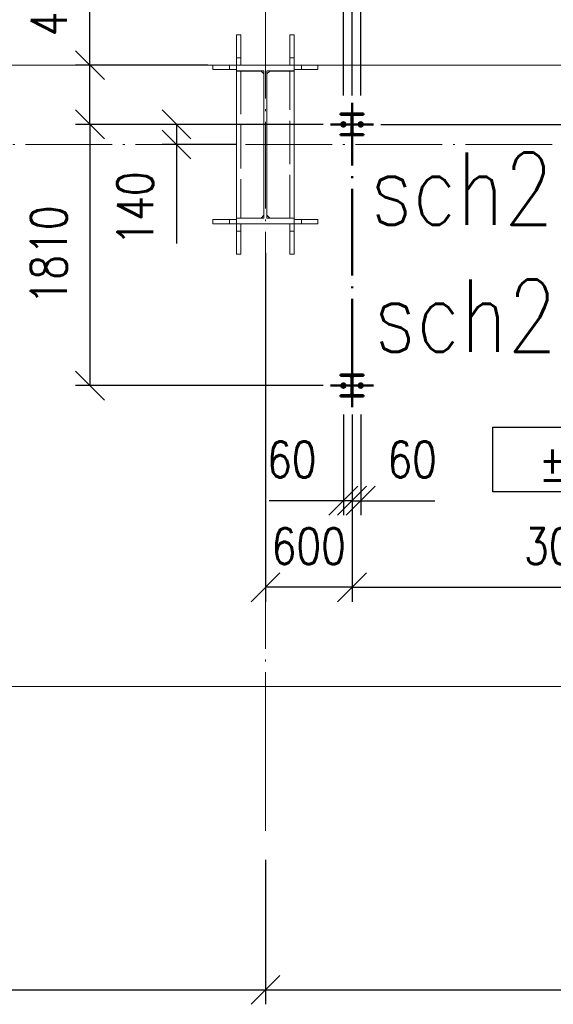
# Paper-space layout 'Layout1' of a CAD drawing. Extents: x -2 to 1380, y -36 to 422.
# Tile 21 of 65: x 402 to 439, y 207 to 275. Entities that reach past the tile are written whole.
import ezdxf
from ezdxf.enums import TextEntityAlignment as Align

# ---------------------------------------------------------------- set-up
doc = ezdxf.new("R2018")
doc.units = 0
doc.set_wipeout_variables(frame=1)
for name, pattern in [('ACAD_ISO02W100', [15, 12, -3]), ('ACAD_ISO04W100', [30.5, 24, -3, 0.5, -3]), ('HP_01_CER_B', [8, 5, -1, 1, -1])]:
    doc.linetypes.add(name, pattern=pattern)
doc.layers.get('0').update_dxf_attribs({"linetype": 'CONTINUOUS'})
doc.layers.get('DEFPOINTS').update_dxf_attribs({"color": 132, "linetype": 'CONTINUOUS'})
for name, color, linetype, lineweight in [('SS_1.ET-HALA_TaO-PODLAHA', 9, 'CONTINUOUS', 13), ('SS_1.ET-HALA_TaO-RASTR', 7, 'HP_01_CER_B', 13), ('SS_1.ET-HALA_TaO-SLOUP', 9, 'CONTINUOUS', 13), ('SS_2.ET-HALA_TaO-SCHODISTE', 180, 'CONTINUOUS', 50), ('SS_KOTY', 3, 'CONTINUOUS', 25), ('SS_KOTY-VYSKOVA', 140, 'CONTINUOUS', 25), ('SS_POPIS', 140, 'CONTINUOUS', 25), ('SS_SRAFY', 8, 'CONTINUOUS', 18)]:
    doc.layers.add(name, color=color, linetype=linetype, lineweight=lineweight)
doc.styles.add('ROMANS', font='romans.shx', dxfattribs={"width": 0.8})
doc.styles.add('romans.shx', font='romans.shx', dxfattribs={"height": 5})
doc.linetypes.add('ZIGZAG', pattern='A,0.00254,-5.08,[131,ltypeshp.shx,S=5.08,R=0,X=-5.08,Y=0],-10.16,[131,ltypeshp.shx,S=5.08,R=180,X=5.08,Y=0],-5.08', length=20.32254)
doc.dimstyles.new('A-1_(2.5)_100AS', dxfattribs={"dimtxt": 2.5, "dimasz": 2, "dimexe": 1, "dimexo": 2, "dimgap": 0, "dimtad": 0, "dimdec": 1, "dimlfac": 100, "dimrnd": 1, "dimtxsty": 'ROMANS', "dimblk1": 'OBLIQUE', "dimblk2": 'OBLIQUE', "dimsah": 1, "dimcen": 2, "dimclrd": 256, "dimclre": 256, "dimclrt": 256, "dimadec": 1, "dimazin": 2, "dimtfac": 0.714286, "dimtdec": 1, "dimtmove": 0, "dimatfit": 3, "dimldrblk": 'OPEN', "dimfxl": 1, "dimtvp": 1.142857, "dimtfill": 1, "dimtolj": 1, "dimlwd": -1, "dimlwe": -1, "dimarcsym": 0})
pattern_1 = [(45, (59.48188, 231.680275), (-0.0224506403, 0.0224506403), [])]

# ---------------------------------------------------------------- blocks, each defined once
blk = doc.blocks.new('0KRIZ')
at = {"color": 0, "linetype": 'ByBlock', "ltscale": 0.5}
for p, q in [((0, -0.5), (0, 0.5)), ((-0.5, 0), (0.5, 0))]:
    blk.add_line(p, q, dxfattribs=at)
blk = doc.blocks.new('_Oblique')
at = {"color": 0, "linetype": 'ByBlock', "lineweight": -2}
blk.add_line((-0.5, -0.5), (0.5, 0.5), dxfattribs=at)
blk = doc.blocks.new('*D30')
at = {"layer": 'DEFPOINTS', "color": 0, "transparency": 16777216}
for p in [(299.482, 218.622), (419.482, 218.622), (419.482, 207.608)]:
    blk.add_point(p, dxfattribs=at)
at = {"layer": 'SS_KOTY', "transparency": 16777216}
for p, q in [((299.482, 216.622), (299.482, 206.608)), ((419.482, 216.622), (419.482, 206.608)), ((299.482, 207.608), (419.482, 207.608))]:
    blk.add_line(p, q, dxfattribs=at)
at = {"layer": 'SS_KOTY', "transparency": 16777216, "xscale": 2, "yscale": 2, "zscale": 2, "rotation": 180}
blk.add_blockref('_Oblique', (299.482, 207.608), dxfattribs=at)
at = {"layer": 'SS_KOTY', "transparency": 16777216, "xscale": 2, "yscale": 2, "zscale": 2}
blk.add_blockref('_Oblique', (419.482, 207.608), dxfattribs=at)
at = {"layer": 'SS_KOTY', "transparency": 16777216, "insert": (359.482, 210.465), "char_height": 2.5, "attachment_point": 5, "style": 'ROMANS', "bg_fill": 3, "box_fill_scale": 1.1, "bg_fill_color": 256, "bg_fill_true_color": 13158600, "bg_fill_transparency": 0}
blk.add_mtext('\\A1;12000', dxfattribs=at)
blk = doc.blocks.new('_OPEN')
at = {"color": 0, "linetype": 'ByBlock'}
for p, q in [((-1, 0.167), (0, 0)), ((0, 0), (-1, -0.167)), ((0, 0), (-1, 0))]:
    blk.add_line(p, q, dxfattribs=at)
blk = doc.blocks.new('*D31')
at = {"layer": 'DEFPOINTS', "color": 0, "transparency": 16777216}
for p in [(419.482, 218.622), (539.482, 218.622), (539.482, 207.608)]:
    blk.add_point(p, dxfattribs=at)
at = {"layer": 'SS_KOTY', "transparency": 16777216}
for p, q in [((419.482, 216.622), (419.482, 206.608)), ((539.482, 216.622), (539.482, 206.608)), ((419.482, 207.608), (539.482, 207.608))]:
    blk.add_line(p, q, dxfattribs=at)
at = {"layer": 'SS_KOTY', "transparency": 16777216, "xscale": 2, "yscale": 2, "zscale": 2, "rotation": 180}
blk.add_blockref('_Oblique', (419.482, 207.608), dxfattribs=at)
at = {"layer": 'SS_KOTY', "transparency": 16777216, "xscale": 2, "yscale": 2, "zscale": 2}
blk.add_blockref('_Oblique', (539.482, 207.608), dxfattribs=at)
at = {"layer": 'SS_KOTY', "transparency": 16777216, "insert": (479.482, 210.465), "char_height": 2.5, "attachment_point": 5, "style": 'ROMANS', "bg_fill": 3, "box_fill_scale": 1.1, "bg_fill_color": 256, "bg_fill_true_color": 13158600, "bg_fill_transparency": 0}
blk.add_mtext('\\A1;12000', dxfattribs=at)
blk = doc.blocks.new('*D59')
at = {"layer": 'DEFPOINTS', "color": 0, "transparency": 16777216}
for p in [(426.082, 277.141), (425.482, 267.58), (426.082, 267.58)]:
    blk.add_point(p, dxfattribs=at)
at = {"layer": 'SS_KOTY', "transparency": 16777216}
for p, q in [((425.482, 269.58), (425.482, 278.141)), ((426.082, 269.58), (426.082, 278.141)), ((425.482, 277.141), (426.082, 277.141)), ((426.082, 277.141), (431.225, 277.141))]:
    blk.add_line(p, q, dxfattribs=at)
at = {"layer": 'SS_KOTY', "transparency": 16777216, "xscale": 2, "yscale": 2, "zscale": 2, "rotation": 180}
blk.add_blockref('_Oblique', (425.482, 277.141), dxfattribs=at)
at = {"layer": 'SS_KOTY', "transparency": 16777216, "xscale": 2, "yscale": 2, "zscale": 2}
blk.add_blockref('_Oblique', (426.082, 277.141), dxfattribs=at)
at = {"layer": 'SS_KOTY', "transparency": 16777216, "insert": (429.653, 279.998), "char_height": 2.5, "attachment_point": 5, "style": 'ROMANS', "bg_fill": 3, "box_fill_scale": 1.1, "bg_fill_color": 256, "bg_fill_true_color": 13158600, "bg_fill_transparency": 0}
blk.add_mtext('\\A1;60', dxfattribs=at)
blk = doc.blocks.new('*D60')
at = {"layer": 'DEFPOINTS', "color": 0, "transparency": 16777216}
for p in [(424.882, 277.141), (424.882, 267.58), (425.482, 267.58)]:
    blk.add_point(p, dxfattribs=at)
at = {"layer": 'SS_KOTY', "transparency": 16777216}
for p, q in [((424.882, 269.58), (424.882, 278.141)), ((425.482, 269.58), (425.482, 278.141)), ((424.882, 277.141), (419.739, 277.141)), ((425.482, 277.141), (424.882, 277.141))]:
    blk.add_line(p, q, dxfattribs=at)
at = {"layer": 'SS_KOTY', "transparency": 16777216, "xscale": 2, "yscale": 2, "zscale": 2, "rotation": 180}
blk.add_blockref('_Oblique', (424.882, 277.141), dxfattribs=at)
at = {"layer": 'SS_KOTY', "transparency": 16777216, "xscale": 2, "yscale": 2, "zscale": 2}
blk.add_blockref('_Oblique', (425.482, 277.141), dxfattribs=at)
at = {"layer": 'SS_KOTY', "transparency": 16777216, "insert": (421.31, 279.998), "char_height": 2.5, "attachment_point": 5, "style": 'ROMANS', "bg_fill": 3, "box_fill_scale": 1.1, "bg_fill_color": 256, "bg_fill_true_color": 13158600, "bg_fill_transparency": 0}
blk.add_mtext('\\A1;60', dxfattribs=at)
blk = doc.blocks.new('*D61')
at = {"layer": 'DEFPOINTS', "color": 0, "transparency": 16777216}
for p in [(425.482, 249.48), (426.082, 249.48), (426.082, 241.502)]:
    blk.add_point(p, dxfattribs=at)
at = {"layer": 'SS_KOTY', "transparency": 16777216}
for p, q in [((425.482, 247.48), (425.482, 240.502)), ((426.082, 247.48), (426.082, 240.502)), ((425.482, 241.502), (426.082, 241.502)), ((426.082, 241.502), (431.225, 241.502))]:
    blk.add_line(p, q, dxfattribs=at)
at = {"layer": 'SS_KOTY', "transparency": 16777216, "xscale": 2, "yscale": 2, "zscale": 2, "rotation": 180}
blk.add_blockref('_Oblique', (425.482, 241.502), dxfattribs=at)
at = {"layer": 'SS_KOTY', "transparency": 16777216, "xscale": 2, "yscale": 2, "zscale": 2}
blk.add_blockref('_Oblique', (426.082, 241.502), dxfattribs=at)
at = {"layer": 'SS_KOTY', "transparency": 16777216, "insert": (429.653, 244.359), "char_height": 2.5, "attachment_point": 5, "style": 'ROMANS', "bg_fill": 3, "box_fill_scale": 1.1, "bg_fill_color": 256, "bg_fill_true_color": 13158600, "bg_fill_transparency": 0}
blk.add_mtext('\\A1;60', dxfattribs=at)
blk = doc.blocks.new('*D62')
at = {"layer": 'DEFPOINTS', "color": 0, "transparency": 16777216}
for p in [(424.882, 249.48), (425.482, 249.48), (424.882, 241.502)]:
    blk.add_point(p, dxfattribs=at)
at = {"layer": 'SS_KOTY', "transparency": 16777216}
for p, q in [((424.882, 247.48), (424.882, 240.502)), ((425.482, 247.48), (425.482, 240.502)), ((424.882, 241.502), (419.739, 241.502)), ((425.482, 241.502), (424.882, 241.502))]:
    blk.add_line(p, q, dxfattribs=at)
at = {"layer": 'SS_KOTY', "transparency": 16777216, "xscale": 2, "yscale": 2, "zscale": 2, "rotation": 180}
blk.add_blockref('_Oblique', (424.882, 241.502), dxfattribs=at)
at = {"layer": 'SS_KOTY', "transparency": 16777216, "xscale": 2, "yscale": 2, "zscale": 2}
blk.add_blockref('_Oblique', (425.482, 241.502), dxfattribs=at)
at = {"layer": 'SS_KOTY', "transparency": 16777216, "insert": (421.31, 244.359), "char_height": 2.5, "attachment_point": 5, "style": 'ROMANS', "bg_fill": 3, "box_fill_scale": 1.1, "bg_fill_color": 256, "bg_fill_true_color": 13158600, "bg_fill_transparency": 0}
blk.add_mtext('\\A1;60', dxfattribs=at)
blk = doc.blocks.new('*D63')
at = {"layer": 'DEFPOINTS', "color": 0, "transparency": 16777216}
for p in [(425.482, 267.58), (407.319, 249.48), (425.482, 249.48)]:
    blk.add_point(p, dxfattribs=at)
at = {"layer": 'SS_KOTY', "transparency": 16777216}
for p, q in [((423.482, 267.58), (406.319, 267.58)), ((407.319, 267.58), (407.319, 249.48)), ((423.482, 249.48), (406.319, 249.48))]:
    blk.add_line(p, q, dxfattribs=at)
at = {"layer": 'SS_KOTY', "transparency": 16777216, "xscale": 2, "yscale": 2, "zscale": 2}
for p, rotation in [((407.319, 267.58), 90), ((407.319, 249.48), 270)]:
    blk.add_blockref('_Oblique', p, dxfattribs=dict(at, rotation=rotation))
at = {"layer": 'SS_KOTY', "transparency": 16777216, "insert": (404.462, 258.53), "char_height": 2.5, "attachment_point": 5, "rotation": 90, "style": 'ROMANS', "bg_fill": 3, "box_fill_scale": 1.1, "bg_fill_color": 256, "bg_fill_true_color": 13158600, "bg_fill_transparency": 0}
blk.add_mtext('\\A1;1810', dxfattribs=at)
blk = doc.blocks.new('*D64')
at = {"layer": 'DEFPOINTS', "color": 0, "transparency": 16777216}
for p in [(407.319, 271.68), (417.482, 271.68, 5), (425.482, 267.58)]:
    blk.add_point(p, dxfattribs=at)
at = {"layer": 'SS_KOTY', "transparency": 16777216}
for p, q in [((407.319, 271.68), (407.319, 278.823)), ((415.482, 271.68), (406.319, 271.68)), ((407.319, 267.58), (407.319, 271.68)), ((423.482, 267.58), (406.319, 267.58))]:
    blk.add_line(p, q, dxfattribs=at)
at = {"layer": 'SS_KOTY', "transparency": 16777216, "xscale": 2, "yscale": 2, "zscale": 2}
for p, rotation in [((407.319, 271.68), 90), ((407.319, 267.58), 270)]:
    blk.add_blockref('_Oblique', p, dxfattribs=dict(at, rotation=rotation))
at = {"layer": 'SS_KOTY', "transparency": 16777216, "insert": (404.462, 276.252), "char_height": 2.5, "attachment_point": 5, "rotation": 90, "style": 'ROMANS', "bg_fill": 3, "box_fill_scale": 1.1, "bg_fill_color": 256, "bg_fill_true_color": 13158600, "bg_fill_transparency": 0}
blk.add_mtext('\\A1;410', dxfattribs=at)
blk = doc.blocks.new('*D65')
at = {"layer": 'DEFPOINTS', "color": 0, "transparency": 16777216}
for p in [(425.482, 267.58), (413.319, 266.18), (419.482, 266.18)]:
    blk.add_point(p, dxfattribs=at)
at = {"layer": 'SS_KOTY', "transparency": 16777216}
for p, q in [((423.482, 267.58), (412.319, 267.58)), ((413.319, 267.58), (413.319, 266.18)), ((417.482, 266.18), (412.319, 266.18)), ((413.319, 266.18), (413.319, 259.323))]:
    blk.add_line(p, q, dxfattribs=at)
at = {"layer": 'SS_KOTY', "transparency": 16777216, "xscale": 2, "yscale": 2, "zscale": 2}
for p, rotation in [((413.319, 267.58), 90), ((413.319, 266.18), 270)]:
    blk.add_blockref('_Oblique', p, dxfattribs=dict(at, rotation=rotation))
at = {"layer": 'SS_KOTY', "transparency": 16777216, "insert": (410.462, 261.752), "char_height": 2.5, "attachment_point": 5, "rotation": 90, "style": 'ROMANS', "bg_fill": 3, "box_fill_scale": 1.1, "bg_fill_color": 256, "bg_fill_true_color": 13158600, "bg_fill_transparency": 0}
blk.add_mtext('\\A1;140', dxfattribs=at)
blk = doc.blocks.new('*D66')
at = {"layer": 'DEFPOINTS', "color": 0, "transparency": 16777216}
for p in [(425.482, 249.48), (456.182, 248.98, 0.4), (456.182, 235.502)]:
    blk.add_point(p, dxfattribs=at)
at = {"layer": 'SS_KOTY', "transparency": 16777216}
for p, q in [((425.482, 247.48), (425.482, 234.502)), ((456.182, 246.98), (456.182, 234.502)), ((425.482, 235.502), (456.182, 235.502))]:
    blk.add_line(p, q, dxfattribs=at)
at = {"layer": 'SS_KOTY', "transparency": 16777216, "xscale": 2, "yscale": 2, "zscale": 2, "rotation": 180}
blk.add_blockref('_Oblique', (425.482, 235.502), dxfattribs=at)
at = {"layer": 'SS_KOTY', "transparency": 16777216, "xscale": 2, "yscale": 2, "zscale": 2}
blk.add_blockref('_Oblique', (456.182, 235.502), dxfattribs=at)
at = {"layer": 'SS_KOTY', "transparency": 16777216, "insert": (440.832, 238.359), "char_height": 2.5, "attachment_point": 5, "style": 'ROMANS', "bg_fill": 3, "box_fill_scale": 1.1, "bg_fill_color": 256, "bg_fill_true_color": 13158600, "bg_fill_transparency": 0}
blk.add_mtext('\\A1;3070', dxfattribs=at)
blk = doc.blocks.new('*D68')
at = {"layer": 'DEFPOINTS', "color": 0, "transparency": 16777216}
for p in [(425.482, 267.58), (471.525, 267.58), (456.682, 257.48, 1.735)]:
    blk.add_point(p, dxfattribs=at)
at = {"layer": 'SS_KOTY', "transparency": 16777216}
for p, q in [((427.482, 267.58), (472.525, 267.58)), ((471.525, 257.48), (471.525, 267.58)), ((458.682, 257.48), (472.525, 257.48))]:
    blk.add_line(p, q, dxfattribs=at)
at = {"layer": 'SS_KOTY', "transparency": 16777216, "xscale": 2, "yscale": 2, "zscale": 2}
for p, rotation in [((471.525, 267.58), 90), ((471.525, 257.48), 270)]:
    blk.add_blockref('_Oblique', p, dxfattribs=dict(at, rotation=rotation))
at = {"layer": 'SS_KOTY', "transparency": 16777216, "insert": (468.668, 262.53), "char_height": 2.5, "attachment_point": 5, "rotation": 90, "style": 'ROMANS', "bg_fill": 3, "box_fill_scale": 1.1, "bg_fill_color": 256, "bg_fill_true_color": 13158600, "bg_fill_transparency": 0}
blk.add_mtext('\\A1;1010', dxfattribs=at)
blk = doc.blocks.new('*U73')
at = {"lineweight": 30, "width": 0.8, "flags": 104}
blk.add_attdef('POZNÁMKA', text='', height=2, dxfattribs=at).set_placement((0.097, -3.25), align=Align.TOP_CENTER)
blk.add_wipeout([(-8, 2.25), (8, 2.25), (8, -2.25), (-8, -2.25)])
blk.add_lwpolyline([(8, -2.25), (-8, -2.25), (-8, 2.25), (8, 2.25)], close=True)
at = {"style": 'ROMANS', "width": 0.8}
blk.add_attdef('~%%P000,000', text='', height=2.5, dxfattribs=at).set_placement((0, -0.195), align=Align.MIDDLE)
blk = doc.blocks.new('*D178')
at = {"layer": 'DEFPOINTS', "color": 0, "transparency": 16777216}
for p in [(419.482, 260.68, 5), (425.482, 249.48), (419.482, 235.502)]:
    blk.add_point(p, dxfattribs=at)
at = {"layer": 'SS_KOTY', "transparency": 16777216}
for p, q in [((419.482, 258.68), (419.482, 234.502)), ((425.482, 247.48), (425.482, 234.502)), ((425.482, 235.502), (419.482, 235.502))]:
    blk.add_line(p, q, dxfattribs=at)
at = {"layer": 'SS_KOTY', "transparency": 16777216, "xscale": 2, "yscale": 2, "zscale": 2, "rotation": 180}
blk.add_blockref('_Oblique', (419.482, 235.502), dxfattribs=at)
at = {"layer": 'SS_KOTY', "transparency": 16777216, "xscale": 2, "yscale": 2, "zscale": 2}
blk.add_blockref('_Oblique', (425.482, 235.502), dxfattribs=at)
at = {"layer": 'SS_KOTY', "transparency": 16777216, "insert": (422.482, 238.359), "char_height": 2.5, "attachment_point": 5, "style": 'ROMANS', "bg_fill": 3, "box_fill_scale": 1.1, "bg_fill_color": 256, "bg_fill_true_color": 13158600, "bg_fill_transparency": 0}
blk.add_mtext('\\A1;600', dxfattribs=at)

psp = doc.layouts.get("Layout1")

# ---------------------------------------------------------------- linework, layer by layer
at = {"layer": 'SS_1.ET-HALA_TaO-PODLAHA', "linetype": 'ZIGZAG', "ltscale": 0.25}
psp.add_line((53.9819, 228.6209), (897.2819, 228.6209), dxfattribs=at)
at = {"layer": 'SS_1.ET-HALA_TaO-RASTR', "linetype": 'ACAD_ISO04W100', "ltscale": 0.25}
psp.add_line((419.4819, 223.6209), (419.4819, 223.6219), dxfattribs=at)
at = {"layer": 'SS_2.ET-HALA_TaO-SCHODISTE', "color": 7, "linetype": 'ACAD_ISO04W100', "ltscale": 0.25}
psp.add_line((425.4819, 249.4803), (425.4819, 267.5803), dxfattribs=at)

# ---------------------------------------------------------------- block references
at = {"layer": 'SS_2.ET-HALA_TaO-SCHODISTE', "color": 7, "linetype": 'ACAD_ISO04W100', "ltscale": 0.25, "xscale": 3, "yscale": 3, "zscale": 3}
for p in [(425.4819, 267.5803), (425.4819, 249.4803)]:
    psp.add_blockref('0KRIZ', p, dxfattribs=at)

# ---------------------------------------------------------------- dimensions: what is measured, and where the dimension line sits
at = {"layer": 'SS_KOTY'}
dim = psp.add_linear_dim(base=(419.4819, 207.608), p1=(299.4819, 218.6219), p2=(419.4819, 218.6219), dimstyle='A-1_(2.5)_100AS', override={"dimtmove": 1}, dxfattribs=at)
dim.commit()
dim.dimension.update_dxf_attribs({"geometry": '*D30', "text_midpoint": (359.4819, 210.4652)})

# ---------------------------------------------------------------- next in the draw order: dimensions: what is measured, and where the dimension line sits
for base, p1, p2, picture, middle in [((426.0819, 277.1409), (425.4819, 267.5803), (426.0819, 267.5803), '*D59', (429.6533, 279.998)), ((426.0819, 241.502), (425.4819, 249.4803), (426.0819, 249.4803), '*D61', (429.6533, 244.3592))]:
    dim = psp.add_linear_dim(base=base, p1=p1, p2=p2, dimstyle='A-1_(2.5)_100AS', dxfattribs=at)
    dim.commit()
    dim.dimension.update_dxf_attribs({"geometry": picture, "text_midpoint": middle})
dim = psp.add_linear_dim(base=(539.4819, 207.608), p1=(419.4819, 218.6219), p2=(539.4819, 218.6219), dimstyle='A-1_(2.5)_100AS', override={"dimtmove": 1}, dxfattribs=at)
dim.commit()
dim.dimension.update_dxf_attribs({"geometry": '*D31', "text_midpoint": (479.4819, 210.4652)})

# ---------------------------------------------------------------- next in the draw order: linework, layer by layer
at = {"layer": 'SS_1.ET-HALA_TaO-RASTR', "linetype": 'ACAD_ISO04W100', "ltscale": 0.25}
psp.add_line((419.4819, 223.6219), (419.4819, 218.6219), dxfattribs=at)

# ---------------------------------------------------------------- next in the draw order: dimensions: what is measured, and where the dimension line sits
at = {"layer": 'SS_KOTY'}
for base, p1, p2, picture, middle in [((424.8819, 277.1409), (425.4819, 267.5803), (424.8819, 267.5803), '*D60', (421.3105, 279.998)), ((424.8819, 241.502), (425.4819, 249.4803), (424.8819, 249.4803), '*D62', (421.3105, 244.3592))]:
    dim = psp.add_linear_dim(base=base, p1=p1, p2=p2, dimstyle='A-1_(2.5)_100AS', dxfattribs=at)
    dim.commit()
    dim.dimension.update_dxf_attribs({"geometry": picture, "text_midpoint": middle})

# ---------------------------------------------------------------- next in the draw order: dimensions: what is measured, and where the dimension line sits
dim = psp.add_linear_dim(base=(407.3194, 249.4803), p1=(425.4819, 267.5803), p2=(425.4819, 249.4803), angle=90, dimstyle='A-1_(2.5)_100AS', dxfattribs=at)
dim.commit()
dim.dimension.update_dxf_attribs({"geometry": '*D63', "text_midpoint": (404.4623, 258.5303)})

# ---------------------------------------------------------------- next in the draw order: dimensions: what is measured, and where the dimension line sits
dim = psp.add_linear_dim(base=(407.3194, 271.6803), p1=(425.4819, 267.5803), p2=(417.4819, 271.6803, 5), angle=90, dimstyle='A-1_(2.5)_100AS', dxfattribs=at)
dim.commit()
dim.dimension.update_dxf_attribs({"geometry": '*D64', "text_midpoint": (404.4623, 276.2517)})
dim = psp.add_linear_dim(base=(456.1819, 235.502), p1=(425.4819, 249.4803), p2=(456.1819, 248.9803, 0.4), dimstyle='A-1_(2.5)_100AS', dxfattribs=at)
dim.commit()
dim.dimension.update_dxf_attribs({"geometry": '*D66', "text_midpoint": (440.8319, 238.3592)})

# ---------------------------------------------------------------- next in the draw order: linework, layer by layer
at = {"layer": 'SS_1.ET-HALA_TaO-PODLAHA', "ltscale": 0.25}
for p, q in [((417.4819, 271.6803), (360.9819, 271.6803)), ((477.9819, 271.6803), (421.4819, 271.6803))]:
    psp.add_line(p, q, dxfattribs=at)
at = {"layer": 'SS_1.ET-HALA_TaO-SLOUP', "color": 9, "linetype": 'ACAD_ISO02W100', "ltscale": 0.25}
for p, q in [((417.7819, 273.7712), (417.4819, 273.7712)), ((417.4819, 272.1803), (417.4819, 273.7712)), ((417.7819, 273.7712), (417.7819, 272.1803)), ((421.4819, 273.7712), (421.1819, 273.7712)), ((421.1819, 272.1803), (421.1819, 273.7712)), ((421.4819, 273.7712), (421.4819, 272.1803)), ((415.8455, 271.6803), (415.8455, 271.3803)), ((416.9819, 271.3803), (416.9819, 271.6803)), ((417.4819, 272.1803), (417.7819, 272.1803)), ((417.4819, 271.6803), (417.4819, 272.1803)), ((417.7819, 272.1803), (417.7819, 271.6803)), ((421.1819, 272.1803), (421.4819, 272.1803)), ((421.1819, 271.6803), (421.1819, 272.1803)), ((421.4819, 272.1803), (421.4819, 271.6803)), ((421.9819, 271.6803), (421.9819, 271.3803)), ((423.1182, 271.3803), (423.1182, 271.6803)), ((415.8455, 271.3803), (416.9819, 271.3803)), ((416.9819, 271.3803), (417.4819, 271.3803)), ((417.4819, 271.2703), (417.4819, 271.2803)), ((421.4819, 271.3803), (421.9819, 271.3803)), ((421.4819, 271.2803), (421.4819, 271.2703)), ((421.9819, 271.3803), (423.1182, 271.3803))]:
    psp.add_line(p, q, dxfattribs=at)
at = {"layer": 'SS_1.ET-HALA_TaO-SLOUP', "color": 5, "linetype": 'Continuous', "ltscale": 0.25}
for p, q in [((421.4819, 271.6803), (417.4819, 271.6803)), ((417.4819, 271.2803), (417.4819, 271.6803)), ((421.4819, 271.6803), (421.4819, 271.2803)), ((417.4819, 271.2803), (419.3819, 271.2803)), ((419.1819, 271.2703), (417.4819, 271.2703)), ((419.3819, 271.0703), (419.1819, 271.2703)), ((419.5819, 271.2803), (421.4819, 271.2803)), ((419.7819, 271.2703), (419.5819, 271.0703)), ((421.4819, 271.2703), (419.7819, 271.2703))]:
    psp.add_line(p, q, dxfattribs=at)

# ---------------------------------------------------------------- next in the draw order: block references
at = {"layer": 'SS_KOTY-VYSKOVA'}
ref = psp.add_blockref('*U73', (443.2407, 244.3578), dxfattribs=at)
ref.add_attrib('~%%P000,000', '%%p0.000', dxfattribs={"layer": '0', "height": 2.5, "style": 'ROMANS', "width": 0.8}).set_placement((443.2407, 244.1626), align=Align.MIDDLE)
lines = psp.add_mtext('\\W0.8000;', dxfattribs={"layer": '0', "insert": (443.3381, 241.1078), "char_height": 2.5, "attachment_point": 1})
ref.add_attrib('POZNÁMKA', '', (443.3381, 241.1078), dxfattribs={"flags": 104}).embed_mtext(lines)

# ---------------------------------------------------------------- next in the draw order: dimensions: what is measured, and where the dimension line sits
at = {"layer": 'SS_KOTY'}
dim = psp.add_linear_dim(base=(413.3194, 266.1803), p1=(425.4819, 267.5803), p2=(419.4819, 266.1803), angle=90, dimstyle='A-1_(2.5)_100AS', dxfattribs=at)
dim.commit()
dim.dimension.update_dxf_attribs({"geometry": '*D65', "text_midpoint": (410.4623, 261.7517)})

# ---------------------------------------------------------------- next in the draw order: linework, layer by layer
at = {"layer": 'SS_1.ET-HALA_TaO-SLOUP', "color": 5, "linetype": 'Continuous', "ltscale": 0.25}
for p, q in [((417.4819, 261.0903), (417.4819, 271.2703)), ((419.3819, 271.2803), (419.3819, 261.0803)), ((419.5819, 261.0803), (419.5819, 271.2803)), ((421.4819, 271.2703), (421.4819, 261.0903)), ((417.4819, 261.0903), (419.1819, 261.0903)), ((419.3819, 261.0803), (417.4819, 261.0803)), ((417.4819, 260.6803), (417.4819, 261.0803)), ((419.1819, 261.0903), (419.3819, 261.2903)), ((419.5819, 261.2903), (419.7819, 261.0903)), ((421.4819, 261.0803), (419.5819, 261.0803)), ((419.7819, 261.0903), (421.4819, 261.0903))]:
    psp.add_line(p, q, dxfattribs=at)
at = {"layer": 'SS_1.ET-HALA_TaO-SLOUP', "color": 9, "linetype": 'ACAD_ISO02W100', "ltscale": 0.25}
for p, q in [((417.7819, 271.2803), (417.7819, 261.0803)), ((421.1819, 261.0803), (421.1819, 271.2803)), ((415.8455, 260.9803), (416.9819, 260.9803)), ((415.8455, 260.9803), (415.8455, 260.6803)), ((415.8455, 260.6803), (416.9819, 260.6803)), ((416.9819, 260.9803), (417.4819, 260.9803)), ((416.9819, 260.6803), (416.9819, 260.9803)), ((416.9819, 260.6803), (417.4819, 260.6803)), ((417.4819, 261.0803), (417.4819, 261.0903)), ((417.4819, 260.1803), (417.4819, 260.6803)), ((417.7819, 260.6803), (417.7819, 260.1803)), ((421.4819, 261.0903), (421.4819, 261.0803)), ((417.7819, 260.1803), (417.4819, 260.1803)), ((417.4819, 258.5894), (417.4819, 260.1803)), ((417.7819, 260.1803), (417.7819, 258.5894)), ((417.4819, 258.5894), (417.7819, 258.5894))]:
    psp.add_line(p, q, dxfattribs=at)
at = {"layer": 'SS_2.ET-HALA_TaO-SCHODISTE', "color": 7, "linetype": 'Continuous', "ltscale": 0.25}
for p, q in [((424.6819, 268.3403), (424.6819, 268.2503)), ((424.6819, 266.9103), (424.6819, 266.8203))]:
    psp.add_line(p, q, dxfattribs=at)
at = {"layer": 'SS_2.ET-HALA_TaO-SCHODISTE', "color": 7, "linetype": 'ACAD_ISO04W100', "ltscale": 0.25}
for p, q in [((424.7319, 267.5803), (425.0319, 267.5803)), ((424.8019, 267.5803), (424.9619, 267.5803)), ((424.8819, 267.4303), (424.8819, 267.7303)), ((424.8819, 267.5003), (424.8819, 267.6603))]:
    psp.add_line(p, q, dxfattribs=at)
at = {"layer": 'SS_2.ET-HALA_TaO-SCHODISTE', "color": 1, "linetype": 'Continuous', "ltscale": 0.25}
for p, q in [((424.8819, 267.7188), (424.7619, 267.6495)), ((424.7619, 267.6495), (424.7619, 267.511)), ((424.7619, 267.511), (424.8819, 267.4418)), ((425.0018, 267.6495), (424.8819, 267.7188)), ((424.8819, 267.4418), (425.0018, 267.511)), ((425.0018, 267.511), (425.0018, 267.6495))]:
    psp.add_line(p, q, dxfattribs=at)
for radius in [0.15, 0.08]:
    psp.add_circle((424.8819, 267.5803), radius, dxfattribs=at)
at = {"layer": 'SS_2.ET-HALA_TaO-SCHODISTE', "color": 3, "linetype": 'ACAD_ISO02W100', "ltscale": 0.25}
psp.add_circle((424.8819, 267.5803), 0.09, dxfattribs=at)

# ---------------------------------------------------------------- next in the draw order: dimensions: what is measured, and where the dimension line sits
at = {"layer": 'SS_KOTY'}
dim = psp.add_linear_dim(base=(471.5247, 267.5803), p1=(456.6819, 257.4803, 1.7351), p2=(425.4819, 267.5803), angle=90, dimstyle='A-1_(2.5)_100AS', override={"dimtmove": 1}, dxfattribs=at)
dim.commit()
dim.dimension.update_dxf_attribs({"geometry": '*D68', "text_midpoint": (468.6676, 262.5303)})

# ---------------------------------------------------------------- next in the draw order: hatches: boundary and pattern name
at = {"layer": 'SS_SRAFY'}
h = psp.add_hatch(dxfattribs=at)
h.set_pattern_fill('ANSI31', color=5, scale=0.01, style=0)
h.set_pattern_definition(pattern_1)
h.paths.add_polyline_path([(425.3019, 266.9103), (424.6819, 266.9103), (424.6819, 266.8203), (426.2819, 266.8203), (426.2819, 266.9103), (425.6619, 266.9103, -0.4142136), (425.5119, 267.0603), (425.5119, 268.1003, -0.4142136), (425.6619, 268.2503), (426.2819, 268.2503), (426.2819, 268.3403), (424.6819, 268.3403), (424.6819, 268.2503), (425.3019, 268.2503, -0.4142136), (425.4519, 268.1003), (425.4519, 267.0603, -0.4142136)], flags=0)

# ---------------------------------------------------------------- next in the draw order: linework, layer by layer
at = {"layer": 'SS_1.ET-HALA_TaO-RASTR', "linetype": 'ACAD_ISO04W100', "ltscale": 0.25}
psp.add_line((44.4819, 266.1803), (906.9668, 266.1803), dxfattribs=at)
at = {"layer": 'SS_2.ET-HALA_TaO-SCHODISTE', "color": 7, "linetype": 'Continuous', "ltscale": 0.25}
for p, q in [((426.2819, 268.3403), (424.6819, 268.3403)), ((424.6819, 268.2503), (425.3019, 268.2503)), ((425.6619, 268.2503), (426.2819, 268.2503)), ((426.2819, 268.2503), (426.2819, 268.3403)), ((425.4519, 268.1003), (425.4519, 267.0603)), ((425.5119, 267.0603), (425.5119, 268.1003)), ((425.3019, 266.9103), (424.6819, 266.9103)), ((424.6819, 266.8203), (426.2819, 266.8203)), ((426.2819, 266.9103), (425.6619, 266.9103)), ((426.2819, 266.8203), (426.2819, 266.9103))]:
    psp.add_line(p, q, dxfattribs=at)
at = {"layer": 'SS_2.ET-HALA_TaO-SCHODISTE', "color": 7, "linetype": 'ACAD_ISO04W100', "ltscale": 0.25}
for p, q in [((425.9319, 267.5803), (426.2319, 267.5803)), ((426.0019, 267.5803), (426.1619, 267.5803)), ((426.0819, 267.4303), (426.0819, 267.7303)), ((426.0819, 267.5003), (426.0819, 267.6603))]:
    psp.add_line(p, q, dxfattribs=at)
at = {"layer": 'SS_2.ET-HALA_TaO-SCHODISTE', "color": 1, "linetype": 'Continuous', "ltscale": 0.25}
for p, q in [((426.0819, 267.7188), (425.9619, 267.6495)), ((425.9619, 267.6495), (425.9619, 267.511)), ((425.9619, 267.511), (426.0819, 267.4418)), ((426.2018, 267.6495), (426.0819, 267.7188)), ((426.0819, 267.4418), (426.2018, 267.511)), ((426.2018, 267.511), (426.2018, 267.6495))]:
    psp.add_line(p, q, dxfattribs=at)
for radius in [0.15, 0.08]:
    psp.add_circle((426.0819, 267.5803), radius, dxfattribs=at)
at = {"layer": 'SS_2.ET-HALA_TaO-SCHODISTE', "color": 3, "linetype": 'ACAD_ISO02W100', "ltscale": 0.25}
psp.add_circle((426.0819, 267.5803), 0.09, dxfattribs=at)
at = {"layer": 'SS_2.ET-HALA_TaO-SCHODISTE', "color": 7, "linetype": 'Continuous', "ltscale": 0.25, "extrusion": (0, 0, -1)}
for centre, start, end in [((-425.3019, 268.1003), 90, 180), ((-425.6619, 268.1003), 0, 90), ((-425.3019, 267.0603), 180, 270), ((-425.6619, 267.0603), 270, 0)]:
    psp.add_arc(centre, 0.15, start, end, dxfattribs=at)

# ---------------------------------------------------------------- next in the draw order: texts
at = {"layer": 'SS_POPIS', "color": 4, "style": 'romans.shx', "width": 0.8}
for p in [(426.7547, 260.6196), (427.0016, 251.8194)]:
    psp.add_text('sch2', height=5, dxfattribs=at).set_placement(p)

# ---------------------------------------------------------------- next in the draw order: dimensions: what is measured, and where the dimension line sits
at = {"layer": 'SS_KOTY'}
dim = psp.add_linear_dim(base=(419.4819, 235.502), p1=(425.4819, 249.4803), p2=(419.4819, 260.6803, 5), dimstyle='A-1_(2.5)_100AS', override={"dimtmove": 1}, dxfattribs=at)
dim.commit()
dim.dimension.update_dxf_attribs({"geometry": '*D178', "text_midpoint": (422.4819, 238.3592)})

# ---------------------------------------------------------------- next in the draw order: hatches: boundary and pattern name
at = {"layer": 'SS_SRAFY'}
h = psp.add_hatch(dxfattribs=at)
h.set_pattern_fill('ANSI31', color=5, scale=0.01, style=0)
h.set_pattern_definition(pattern_1)
h.paths.add_polyline_path([(425.6619, 250.1503), (426.2819, 250.1503), (426.2819, 250.2403), (424.6819, 250.2403), (424.6819, 250.1503), (425.3019, 250.1503, -0.4142136), (425.4519, 250.0003), (425.4519, 248.9603, -0.4142136), (425.3019, 248.8103), (424.6819, 248.8103), (424.6819, 248.7203), (426.2819, 248.7203), (426.2819, 248.8103), (425.6619, 248.8103, -0.4142136), (425.5119, 248.9603), (425.5119, 250.0003, -0.4142136)], flags=0)

# ---------------------------------------------------------------- next in the draw order: linework, layer by layer
at = {"layer": 'SS_1.ET-HALA_TaO-RASTR', "linetype": 'ACAD_ISO04W100', "ltscale": 0.25}
psp.add_line((419.4819, 223.6209), (419.4819, 355.4584), dxfattribs=at)
at = {"layer": 'SS_1.ET-HALA_TaO-SLOUP', "color": 5, "linetype": 'Continuous', "ltscale": 0.25}
for p in [(417.4819, 260.6803), (421.4819, 261.0803)]:
    psp.add_line(p, (421.4819, 260.6803), dxfattribs=at)
at = {"layer": 'SS_1.ET-HALA_TaO-SLOUP', "color": 9, "linetype": 'ACAD_ISO02W100', "ltscale": 0.25}
for p, q in [((421.1819, 260.1803), (421.1819, 260.6803)), ((421.4819, 260.9803), (421.9819, 260.9803)), ((421.4819, 260.6803), (421.4819, 260.1803)), ((421.4819, 260.6803), (421.9819, 260.6803)), ((421.9819, 260.9803), (423.1182, 260.9803)), ((421.9819, 260.9803), (421.9819, 260.6803)), ((421.9819, 260.6803), (423.1182, 260.6803)), ((423.1182, 260.6803), (423.1182, 260.9803)), ((421.4819, 260.1803), (421.1819, 260.1803)), ((421.1819, 258.5894), (421.1819, 260.1803)), ((421.4819, 260.1803), (421.4819, 258.5894)), ((421.1819, 258.5894), (421.4819, 258.5894))]:
    psp.add_line(p, q, dxfattribs=at)
at = {"layer": 'SS_2.ET-HALA_TaO-SCHODISTE', "color": 7, "linetype": 'Continuous', "ltscale": 0.25}
for p, q in [((426.2819, 250.2403), (424.6819, 250.2403)), ((424.6819, 250.2403), (424.6819, 250.1503)), ((424.6819, 250.1503), (425.3019, 250.1503)), ((425.4519, 250.0003), (425.4519, 248.9603)), ((425.5119, 248.9603), (425.5119, 250.0003)), ((425.6619, 250.1503), (426.2819, 250.1503)), ((426.2819, 250.1503), (426.2819, 250.2403)), ((425.3019, 248.8103), (424.6819, 248.8103)), ((424.6819, 248.8103), (424.6819, 248.7203)), ((424.6819, 248.7203), (426.2819, 248.7203)), ((426.2819, 248.8103), (425.6619, 248.8103)), ((426.2819, 248.7203), (426.2819, 248.8103))]:
    psp.add_line(p, q, dxfattribs=at)
at = {"layer": 'SS_2.ET-HALA_TaO-SCHODISTE', "color": 7, "linetype": 'ACAD_ISO04W100', "ltscale": 0.25}
for p, q in [((425.0319, 249.4803), (424.7319, 249.4803)), ((424.9619, 249.4803), (424.8019, 249.4803)), ((424.8819, 249.6303), (424.8819, 249.3303)), ((424.8819, 249.5603), (424.8819, 249.4003)), ((426.2319, 249.4803), (425.9319, 249.4803)), ((426.1619, 249.4803), (426.0019, 249.4803)), ((426.0819, 249.6303), (426.0819, 249.3303)), ((426.0819, 249.5603), (426.0819, 249.4003))]:
    psp.add_line(p, q, dxfattribs=at)
at = {"layer": 'SS_2.ET-HALA_TaO-SCHODISTE', "color": 1, "linetype": 'Continuous', "ltscale": 0.25}
for p, q in [((424.8819, 249.6188), (424.7619, 249.5495)), ((424.7619, 249.5495), (424.7619, 249.411)), ((424.7619, 249.411), (424.8819, 249.3418)), ((425.0018, 249.5495), (424.8819, 249.6188)), ((424.8819, 249.3418), (425.0018, 249.411)), ((425.0018, 249.411), (425.0018, 249.5495)), ((426.0819, 249.6188), (425.9619, 249.5495)), ((425.9619, 249.5495), (425.9619, 249.411)), ((425.9619, 249.411), (426.0819, 249.3418)), ((426.2018, 249.5495), (426.0819, 249.6188)), ((426.0819, 249.3418), (426.2018, 249.411)), ((426.2018, 249.411), (426.2018, 249.5495))]:
    psp.add_line(p, q, dxfattribs=at)
for centre, radius in [((424.8819, 249.4803), 0.15), ((424.8819, 249.4803), 0.08), ((426.0819, 249.4803), 0.15), ((426.0819, 249.4803), 0.08)]:
    psp.add_circle(centre, radius, dxfattribs=at)
at = {"layer": 'SS_2.ET-HALA_TaO-SCHODISTE', "color": 3, "linetype": 'ACAD_ISO02W100', "ltscale": 0.25}
for centre in [(424.8819, 249.4803), (426.0819, 249.4803)]:
    psp.add_circle(centre, 0.09, dxfattribs=at)
at = {"layer": 'SS_2.ET-HALA_TaO-SCHODISTE', "color": 7, "linetype": 'Continuous', "ltscale": 0.25, "extrusion": (0, 0, -1)}
for centre, start, end in [((-425.3019, 250.0003), 90, 180), ((-425.6619, 250.0003), 0, 90), ((-425.3019, 248.9603), 180, 270), ((-425.6619, 248.9603), 270, 0)]:
    psp.add_arc(centre, 0.15, start, end, dxfattribs=at)

doc.saveas('drawing.dxf')
